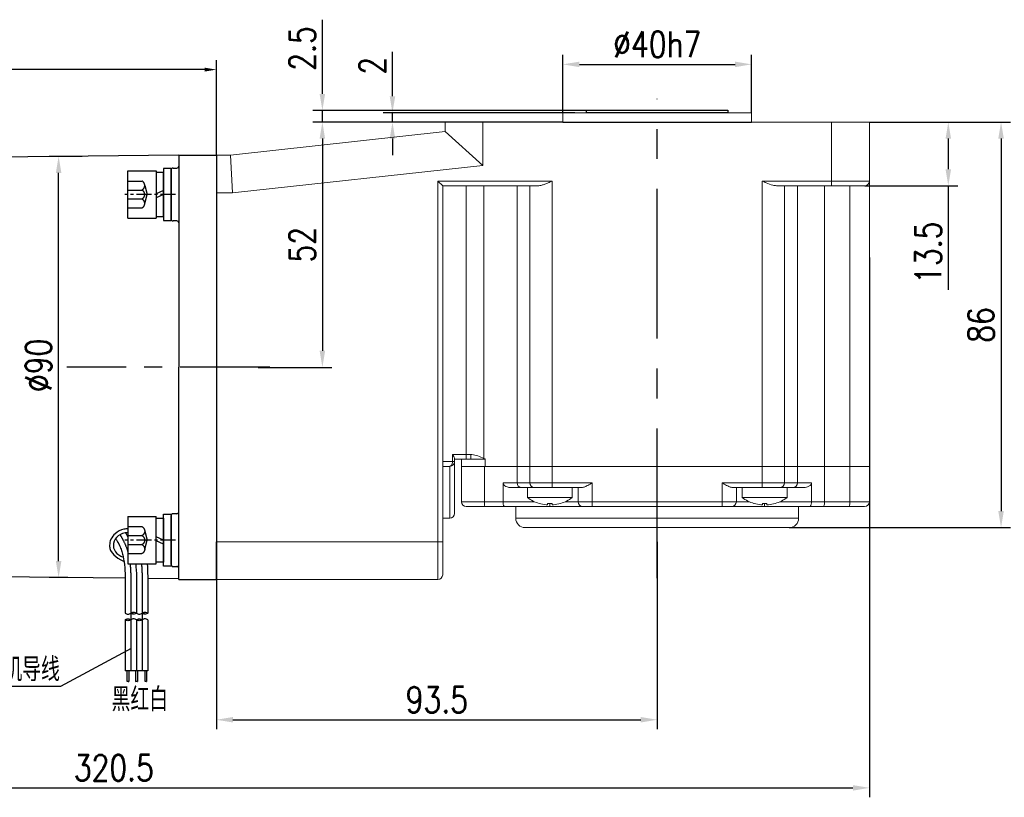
# Model space of a CAD drawing. Header units: inches. Extents: x 837 to 6223, y -2862 to 3098.
# Tile 32 of 139: x 4631 to 4840, y -2478 to -2313. Entities that reach past the tile are written whole.
import ezdxf

# ---------------------------------------------------------------- set-up
doc = ezdxf.new("R2010")
doc.units = ezdxf.units.IN
doc.header["$LTSCALE"] = 10
doc.header["$MEASUREMENT"] = 0
doc.linetypes.add('CENTER', pattern=[10.16, 6.35, -1.27, 1.27, -1.27])
doc.linetypes.add('HIDDEN', pattern=[1.905, 1.27, -0.635])
for name, color, linetype in [('1轮廓实线层', 7, 'Continuous'), ('2细线层', 4, 'Continuous'), ('3中心线层', 1, 'CENTER'), ('4虚线层', 6, 'HIDDEN'), ('5剖面线层', 2, 'Continuous'), ('6文字层', 3, 'Continuous'), ('7标注层', 4, 'Continuous')]:
    doc.layers.add(name, color=color, linetype=linetype)
doc.styles.add('PC_TEXTSTYLE', font='isocp.shx', dxfattribs={"width": 0.8, "bigfont": 'HZFS.SHX'})
doc.styles.add('TH_GBDIM', font='romans.shx', dxfattribs={"width": 0.8, "bigfont": 'gbcbig.shx'})
doc.dimstyles.new('TH_GBDIM', dxfattribs={"dimtxt": 3.5, "dimasz": 2.5, "dimexe": 2, "dimexo": 0, "dimgap": 1, "dimtad": 1, "dimdec": 4, "dimdsep": 46, "dimtxsty": 'TH_GBDIM', "dimcen": 0.09, "dimclrd": 4, "dimclre": 4, "dimclrt": 3, "dimadec": 0, "dimazin": 0, "dimtfac": 1, "dimtdec": 4, "dimtmove": 0, "dimatfit": 3, "dimfxl": 1, "dimtzin": 0, "dimarcsym": 0})
pattern_1 = [(45, (4468.9932, -2638.1123), (1.796051, -1.796051), [])]
pattern_2 = [(45, (4466.5932, -2638.1123), (1.796051, -1.796051), [])]

# ---------------------------------------------------------------- blocks, each defined once
blk = doc.blocks.new('*D115')
at = {"layer": '7标注层', "color": 4, "lineweight": -2, "transparency": 16777216}
for p, q in [((4490.98, -2386.6), (4490.98, -2321.46)), ((4672.98, -2341.6), (4672.98, -2321.46)), ((4670.48, -2323.46), (4493.48, -2323.46))]:
    blk.add_line(p, q, dxfattribs=at)
at = {"layer": '7标注层', "color": 4, "transparency": 16777216}
for points in [[(4493.48, -2323.05), (4493.48, -2323.88), (4490.98, -2323.46)], [(4670.48, -2323.05), (4670.48, -2323.88), (4672.98, -2323.46)]]:
    blk.add_solid(points, dxfattribs=at)
at = {"layer": 'Defpoints', "color": 0, "transparency": 16777216}
for p in [(4490.98, -2323.46), (4672.98, -2341.6), (4490.98, -2386.6)]:
    blk.add_point(p, dxfattribs=at)
at = {"layer": '7标注层', "color": 3, "transparency": 16777216, "insert": (4581.98, -2319.71), "char_height": 5.5, "attachment_point": 5, "style": 'TH_GBDIM'}
blk.add_mtext('182', dxfattribs=at)
blk = doc.blocks.new('*D116')
at = {"layer": '7标注层', "color": 4, "lineweight": -2, "transparency": 16777216}
for p, q in [((4644.48, -2341.88), (4637.51, -2341.88)), ((4639.51, -2427.69), (4639.51, -2345.38)), ((4641.48, -2431.19), (4637.51, -2431.19))]:
    blk.add_line(p, q, dxfattribs=at)
at = {"layer": '7标注层', "color": 4, "transparency": 16777216}
for points in [[(4638.93, -2345.38), (4640.1, -2345.38), (4639.51, -2341.88)], [(4638.93, -2427.69), (4640.1, -2427.69), (4639.51, -2431.19)]]:
    blk.add_solid(points, dxfattribs=at)
at = {"layer": 'Defpoints', "color": 0, "transparency": 16777216}
for p in [(4639.51, -2341.88), (4644.48, -2341.88), (4641.48, -2431.19)]:
    blk.add_point(p, dxfattribs=at)
at = {"layer": '7标注层', "color": 3, "transparency": 16777216, "insert": (4635.26, -2386.19), "char_height": 5.5, "attachment_point": 5, "rotation": 90, "style": 'TH_GBDIM'}
blk.add_mtext('%%C90', dxfattribs=at)
blk = doc.blocks.new('*D114')
at = {"layer": '7标注层', "color": 4, "lineweight": -2, "transparency": 16777216}
for p, q in [((4766.48, -2423.64), (4766.48, -2463.34)), ((4672.98, -2431.6), (4672.98, -2463.34)), ((4676.48, -2461.34), (4762.98, -2461.34))]:
    blk.add_line(p, q, dxfattribs=at)
at = {"layer": '7标注层', "color": 4, "transparency": 16777216}
for points in [[(4676.48, -2460.76), (4676.48, -2461.92), (4672.98, -2461.34)], [(4762.98, -2460.76), (4762.98, -2461.92), (4766.48, -2461.34)]]:
    blk.add_solid(points, dxfattribs=at)
at = {"layer": 'Defpoints', "color": 0, "transparency": 16777216}
for p in [(4766.48, -2423.64), (4672.98, -2431.6), (4766.48, -2461.34)]:
    blk.add_point(p, dxfattribs=at)
at = {"layer": '7标注层', "color": 3, "transparency": 16777216, "insert": (4719.73, -2457.09), "char_height": 5.5, "attachment_point": 5, "style": 'TH_GBDIM'}
blk.add_mtext('93.5', dxfattribs=at)
blk = doc.blocks.new('*D127')
at = {"layer": '7标注层', "color": 4, "lineweight": -2, "transparency": 16777216}
for p, q in [((4811.48, -2334.6), (4841.41, -2334.6)), ((4839.41, -2338.1), (4839.41, -2417.1)), ((4794.48, -2420.6), (4841.41, -2420.6))]:
    blk.add_line(p, q, dxfattribs=at)
at = {"layer": '7标注层', "color": 4, "transparency": 16777216}
for points in [[(4838.82, -2338.1), (4839.99, -2338.1), (4839.41, -2334.6)], [(4838.82, -2417.1), (4839.99, -2417.1), (4839.41, -2420.6)]]:
    blk.add_solid(points, dxfattribs=at)
at = {"layer": 'Defpoints', "color": 0, "transparency": 16777216}
for p in [(4811.48, -2334.6), (4794.48, -2420.6), (4839.41, -2420.6)]:
    blk.add_point(p, dxfattribs=at)
at = {"layer": '7标注层', "color": 3, "transparency": 16777216, "insert": (4835.16, -2377.6), "char_height": 5.5, "attachment_point": 5, "rotation": 90, "style": 'TH_GBDIM'}
blk.add_mtext('86', dxfattribs=at)
blk = doc.blocks.new('*D128')
at = {"layer": '7标注层', "color": 4, "lineweight": -2, "transparency": 16777216}
for p, q in [((4812.62, -2334.6), (4830.22, -2334.6)), ((4828.22, -2338.1), (4828.22, -2344.6)), ((4810.48, -2348.1), (4830.22, -2348.1)), ((4828.22, -2348.1), (4828.22, -2370.18))]:
    blk.add_line(p, q, dxfattribs=at)
at = {"layer": '7标注层', "color": 4, "transparency": 16777216}
for points in [[(4827.64, -2338.1), (4828.8, -2338.1), (4828.22, -2334.6)], [(4827.64, -2344.6), (4828.8, -2344.6), (4828.22, -2348.1)]]:
    blk.add_solid(points, dxfattribs=at)
at = {"layer": 'Defpoints', "color": 0, "transparency": 16777216}
for p in [(4812.62, -2334.6), (4828.22, -2334.6), (4810.48, -2348.1)]:
    blk.add_point(p, dxfattribs=at)
at = {"layer": '7标注层', "color": 3, "transparency": 16777216, "insert": (4823.97, -2362.29), "char_height": 5.5, "attachment_point": 5, "rotation": 90, "style": 'TH_GBDIM'}
blk.add_mtext('13.5', dxfattribs=at)
blk = doc.blocks.new('*D117')
at = {"layer": '7标注层', "color": 4, "lineweight": -2, "transparency": 16777216}
for p, q in [((4721.48, -2334.6), (4693.46, -2334.6)), ((4695.46, -2338.1), (4695.46, -2383.1)), ((4681.81, -2386.6), (4697.46, -2386.6))]:
    blk.add_line(p, q, dxfattribs=at)
at = {"layer": '7标注层', "color": 4, "transparency": 16777216}
for points in [[(4694.87, -2338.1), (4696.04, -2338.1), (4695.46, -2334.6)], [(4694.87, -2383.1), (4696.04, -2383.1), (4695.46, -2386.6)]]:
    blk.add_solid(points, dxfattribs=at)
at = {"layer": 'Defpoints', "color": 0, "transparency": 16777216}
for p in [(4721.48, -2334.6), (4681.81, -2386.6), (4695.46, -2386.6)]:
    blk.add_point(p, dxfattribs=at)
at = {"layer": '7标注层', "color": 3, "transparency": 16777216, "insert": (4691.21, -2360.6), "char_height": 5.5, "attachment_point": 5, "rotation": 90, "style": 'TH_GBDIM'}
blk.add_mtext('52', dxfattribs=at)
blk = doc.blocks.new('*D124')
at = {"layer": '7标注层', "color": 4, "lineweight": -2, "transparency": 16777216}
for p, q in [((4710.32, -2329.1), (4710.32, -2319.66)), ((4748.99, -2332.6), (4708.32, -2332.6)), ((4710.32, -2334.6), (4710.32, -2332.6)), ((4736.29, -2334.6), (4708.32, -2334.6)), ((4710.32, -2338.1), (4710.32, -2341.6))]:
    blk.add_line(p, q, dxfattribs=at)
at = {"layer": '7标注层', "color": 4, "transparency": 16777216}
for points in [[(4709.74, -2329.1), (4710.91, -2329.1), (4710.32, -2332.6)], [(4709.74, -2338.1), (4710.91, -2338.1), (4710.32, -2334.6)]]:
    blk.add_solid(points, dxfattribs=at)
at = {"layer": 'Defpoints', "color": 0, "transparency": 16777216}
for p in [(4748.99, -2332.6), (4710.32, -2334.6), (4736.29, -2334.6)]:
    blk.add_point(p, dxfattribs=at)
at = {"layer": '7标注层', "color": 3, "transparency": 16777216, "insert": (4706.07, -2322.63), "char_height": 5.5, "attachment_point": 5, "rotation": 90, "style": 'TH_GBDIM'}
blk.add_mtext('2', dxfattribs=at)
blk = doc.blocks.new('*D125')
at = {"layer": '7标注层', "color": 4, "lineweight": -2, "transparency": 16777216}
for p, q in [((4746.48, -2332.6), (4746.48, -2320.35)), ((4786.48, -2332.6), (4786.48, -2320.35)), ((4749.98, -2322.35), (4782.98, -2322.35))]:
    blk.add_line(p, q, dxfattribs=at)
at = {"layer": '7标注层', "color": 4, "transparency": 16777216}
for points in [[(4749.98, -2321.77), (4749.98, -2322.94), (4746.48, -2322.35)], [(4782.98, -2321.77), (4782.98, -2322.94), (4786.48, -2322.35)]]:
    blk.add_solid(points, dxfattribs=at)
at = {"layer": 'Defpoints', "color": 0, "transparency": 16777216}
for p in [(4786.48, -2322.35), (4746.48, -2332.6), (4786.48, -2332.6)]:
    blk.add_point(p, dxfattribs=at)
at = {"layer": '7标注层', "color": 3, "transparency": 16777216, "insert": (4766.48, -2318.1), "char_height": 5.5, "attachment_point": 5, "style": 'TH_GBDIM'}
blk.add_mtext('%%C40h7', dxfattribs=at)
blk = doc.blocks.new('*D126')
at = {"layer": '7标注层', "color": 4, "lineweight": -2, "transparency": 16777216}
for p, q in [((4490.98, -2363.31), (4490.98, -2477.78)), ((4811.48, -2363.31), (4811.48, -2477.78)), ((4494.48, -2475.78), (4807.98, -2475.78))]:
    blk.add_line(p, q, dxfattribs=at)
at = {"layer": '7标注层', "color": 4, "transparency": 16777216}
for points in [[(4494.48, -2475.2), (4494.48, -2476.37), (4490.98, -2475.78)], [(4807.98, -2475.2), (4807.98, -2476.37), (4811.48, -2475.78)]]:
    blk.add_solid(points, dxfattribs=at)
at = {"layer": 'Defpoints', "color": 0, "transparency": 16777216}
for p in [(4490.98, -2363.31), (4811.48, -2363.31), (4811.48, -2475.78)]:
    blk.add_point(p, dxfattribs=at)
at = {"layer": '7标注层', "color": 3, "transparency": 16777216, "insert": (4651.23, -2471.53), "char_height": 5.5, "attachment_point": 5, "style": 'TH_GBDIM'}
blk.add_mtext('320.5', dxfattribs=at)
blk = doc.blocks.new('GB／T70.1M6M10')
at = {"layer": '1轮廓实线层'}
for p, q in [((0, -5), (0, 5)), ((0, 5), (6, 5)), ((6, 5), (6, -5)), ((0, -5), (6, -5))]:
    blk.add_line(p, q, dxfattribs=at)
at = {"layer": '3中心线层', "ltscale": 0.05}
blk.add_line((10.11, 0), (-0.6, 0), dxfattribs=at)
at = {"layer": '4虚线层'}
for p, q in [((0, 2.86), (3, 2.86)), ((0, 0.95), (3, 0.95)), ((3.6, 1.91), (4.15, 0)), ((3.6, -1.91), (4.15, 0)), ((0, -0.95), (3, -0.95)), ((0, -2.86), (3, -2.86))]:
    blk.add_line(p, q, dxfattribs=at)
for centre in [(2.54, 1.91), (2.54, 0), (2.54, -1.91)]:
    blk.add_arc(centre, 1.06, 295.6298, 64.3702, dxfattribs=at)
blk = doc.blocks.new('GB848_6_1.6_R')
at = {"layer": '1轮廓实线层'}
for p, q in [((-3.2, 1.6), (-5.5, 1.6)), ((-5.5, 1.6), (-5.5, 0)), ((-5.5, 0), (-3.2, 0)), ((3.2, 1.6), (-3.2, 1.6)), ((-3.2, 0), (3.2, 0)), ((5.5, 1.6), (3.2, 1.6)), ((3.2, 0), (5.5, 0)), ((5.5, 0), (5.5, 1.6))]:
    blk.add_line(p, q, dxfattribs=at)
blk = doc.blocks.new('GB93_6_0.8_R')
at = {"layer": '1轮廓实线层'}
for p, q in [((4.65, 1.6), (-4.65, 1.6)), ((-4.65, 1.6), (-4.65, 0)), ((-4.65, 0), (4.65, 0)), ((0, 0), (-0.69, 1.6)), ((0.86, 0), (0.17, 1.6)), ((4.65, 0), (4.65, 1.6))]:
    blk.add_line(p, q, dxfattribs=at)
blk = doc.blocks.new('*D466')
at = {"layer": '7标注层', "color": 4, "lineweight": -2, "transparency": 16777216}
for p, q in [((4695.46, -2328.6), (4695.46, -2312.88)), ((4751.48, -2332.1), (4693.46, -2332.1)), ((4695.46, -2334.6), (4695.46, -2332.1)), ((4746.48, -2334.6), (4693.46, -2334.6)), ((4695.46, -2338.1), (4695.46, -2341.6))]:
    blk.add_line(p, q, dxfattribs=at)
at = {"layer": '7标注层', "color": 4, "transparency": 16777216}
for points in [[(4694.87, -2328.6), (4696.04, -2328.6), (4695.46, -2332.1)], [(4694.87, -2338.1), (4696.04, -2338.1), (4695.46, -2334.6)]]:
    blk.add_solid(points, dxfattribs=at)
at = {"layer": 'Defpoints', "color": 0, "transparency": 16777216}
for p in [(4751.48, -2332.1), (4695.46, -2334.6), (4746.48, -2334.6)]:
    blk.add_point(p, dxfattribs=at)
at = {"layer": '7标注层', "color": 3, "transparency": 16777216, "insert": (4691.21, -2318.99), "char_height": 5.5, "attachment_point": 5, "rotation": 90, "style": 'TH_GBDIM'}
blk.add_mtext('2.5', dxfattribs=at)

msp = doc.modelspace()

# ---------------------------------------------------------------- hatches: boundary and pattern name
at = {"layer": '5剖面线层'}
h = msp.add_hatch(dxfattribs=at)
h.set_pattern_fill('ANSI31', color=256, scale=0.8, angle=90, style=0)
h.set_pattern_definition(pattern_2)
edge = h.paths.add_edge_path()
edge.add_spline(control_points=[(4654.82046, -2438.73481), (4655.02046, -2438.63481), (4655.42046, -2438.43481), (4655.82046, -2438.63481), (4656.02046, -2438.73481)], knot_values=[0, 0, 0, 0, 0.632455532, 1.264911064, 1.264911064, 1.264911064, 1.264911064], degree=3, periodic=0)
edge.add_spline(control_points=[(4656.02046, -2438.73481), (4655.82046, -2438.83481), (4655.42046, -2439.03481), (4655.02046, -2438.83481), (4654.82046, -2438.73481)], knot_values=[0, 0, 0, 0, 0.632455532, 1.264911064, 1.264911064, 1.264911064, 1.264911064], degree=3, periodic=0)
h = msp.add_hatch(dxfattribs=at)
h.set_pattern_fill('ANSI31', color=256, scale=0.8, angle=90, style=0)
h.set_pattern_definition(pattern_2)
edge = h.paths.add_edge_path()
edge.add_spline(control_points=[(4654.82046, -2438.73481), (4655.02046, -2438.63481), (4655.42046, -2438.43481), (4655.82046, -2438.63481), (4656.02046, -2438.73481)], knot_values=[0, 0, 0, 0, 0.632455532, 1.264911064, 1.264911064, 1.264911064, 1.264911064], degree=3, periodic=0)
edge.add_spline(control_points=[(4656.02046, -2438.73481), (4655.82046, -2438.83481), (4655.42046, -2439.03481), (4655.02046, -2438.83481), (4654.82046, -2438.73481)], knot_values=[0, 0, 0, 0, 0.632455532, 1.264911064, 1.264911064, 1.264911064, 1.264911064], degree=3, periodic=0)
h = msp.add_hatch(dxfattribs=at)
h.set_pattern_fill('ANSI31', color=256, scale=0.8, angle=90, style=0)
h.set_pattern_definition(pattern_1)
edge = h.paths.add_edge_path()
edge.add_spline(control_points=[(4657.22046, -2438.73481), (4657.42046, -2438.63481), (4657.82046, -2438.43481), (4658.22046, -2438.63481), (4658.42046, -2438.73481)], knot_values=[0, 0, 0, 0, 0.632455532, 1.264911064, 1.264911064, 1.264911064, 1.264911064], degree=3, periodic=0)
edge.add_spline(control_points=[(4658.42046, -2438.73481), (4658.22046, -2438.83481), (4657.82046, -2439.03481), (4657.42046, -2438.83481), (4657.22046, -2438.73481)], knot_values=[0, 0, 0, 0, 0.632455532, 1.264911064, 1.264911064, 1.264911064, 1.264911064], degree=3, periodic=0)
h = msp.add_hatch(dxfattribs=at)
h.set_pattern_fill('ANSI31', color=256, scale=0.8, angle=90, style=0)
h.set_pattern_definition(pattern_1)
edge = h.paths.add_edge_path()
edge.add_spline(control_points=[(4657.22046, -2438.73481), (4657.42046, -2438.63481), (4657.82046, -2438.43481), (4658.22046, -2438.63481), (4658.42046, -2438.73481)], knot_values=[0, 0, 0, 0, 0.632455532, 1.264911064, 1.264911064, 1.264911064, 1.264911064], degree=3, periodic=0)
edge.add_spline(control_points=[(4658.42046, -2438.73481), (4658.22046, -2438.83481), (4657.82046, -2439.03481), (4657.42046, -2438.83481), (4657.22046, -2438.73481)], knot_values=[0, 0, 0, 0, 0.632455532, 1.264911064, 1.264911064, 1.264911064, 1.264911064], degree=3, periodic=0)
h = msp.add_hatch(dxfattribs=at)
h.set_pattern_fill('ANSI31', color=256, scale=0.8, angle=90, style=0)
h.set_pattern_definition(pattern_2)
edge = h.paths.add_edge_path()
edge.add_spline(control_points=[(4654.82046, -2440.13481), (4654.62046, -2440.23481), (4654.22046, -2440.43481), (4653.82046, -2440.23481), (4653.62046, -2440.13481)], knot_values=[0, 0, 0, 0, 0.632455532, 1.264911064, 1.264911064, 1.264911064, 1.264911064], degree=3, periodic=0)
edge.add_spline(control_points=[(4653.62046, -2440.13481), (4653.82046, -2440.03481), (4654.22046, -2439.83481), (4654.62046, -2440.03481), (4654.82046, -2440.13481)], knot_values=[0, 0, 0, 0, 0.632455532, 1.264911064, 1.264911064, 1.264911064, 1.264911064], degree=3, periodic=0)
h = msp.add_hatch(dxfattribs=at)
h.set_pattern_fill('ANSI31', color=256, scale=0.8, angle=90, style=0)
h.set_pattern_definition(pattern_2)
edge = h.paths.add_edge_path()
edge.add_spline(control_points=[(4654.82046, -2440.13481), (4654.62046, -2440.23481), (4654.22046, -2440.43481), (4653.82046, -2440.23481), (4653.62046, -2440.13481)], knot_values=[0, 0, 0, 0, 0.632455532, 1.264911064, 1.264911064, 1.264911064, 1.264911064], degree=3, periodic=0)
edge.add_spline(control_points=[(4653.62046, -2440.13481), (4653.82046, -2440.03481), (4654.22046, -2439.83481), (4654.62046, -2440.03481), (4654.82046, -2440.13481)], knot_values=[0, 0, 0, 0, 0.632455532, 1.264911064, 1.264911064, 1.264911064, 1.264911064], degree=3, periodic=0)
h = msp.add_hatch(dxfattribs=at)
h.set_pattern_fill('ANSI31', color=256, scale=0.8, angle=90, style=0)
h.set_pattern_definition(pattern_1)
edge = h.paths.add_edge_path()
edge.add_spline(control_points=[(4657.22046, -2440.13481), (4657.02046, -2440.23481), (4656.62046, -2440.43481), (4656.22046, -2440.23481), (4656.02046, -2440.13481)], knot_values=[0, 0, 0, 0, 0.632455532, 1.264911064, 1.264911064, 1.264911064, 1.264911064], degree=3, periodic=0)
edge.add_spline(control_points=[(4656.02046, -2440.13481), (4656.22046, -2440.03481), (4656.62046, -2439.83481), (4657.02046, -2440.03481), (4657.22046, -2440.13481)], knot_values=[0, 0, 0, 0, 0.632455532, 1.264911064, 1.264911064, 1.264911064, 1.264911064], degree=3, periodic=0)
h = msp.add_hatch(dxfattribs=at)
h.set_pattern_fill('ANSI31', color=256, scale=0.8, angle=90, style=0)
h.set_pattern_definition(pattern_1)
edge = h.paths.add_edge_path()
edge.add_spline(control_points=[(4657.22046, -2440.13481), (4657.02046, -2440.23481), (4656.62046, -2440.43481), (4656.22046, -2440.23481), (4656.02046, -2440.13481)], knot_values=[0, 0, 0, 0, 0.632455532, 1.264911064, 1.264911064, 1.264911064, 1.264911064], degree=3, periodic=0)
edge.add_spline(control_points=[(4656.02046, -2440.13481), (4656.22046, -2440.03481), (4656.62046, -2439.83481), (4657.02046, -2440.03481), (4657.22046, -2440.13481)], knot_values=[0, 0, 0, 0, 0.632455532, 1.264911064, 1.264911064, 1.264911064, 1.264911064], degree=3, periodic=0)

# ---------------------------------------------------------------- linework, layer by layer
at = {"color": 7, "linetype": 'Continuous', "lineweight": 15}
for p, q in [((4746.47871, -2332.59595), (4786.47871, -2332.59595)), ((4721.47871, -2336.59595), (4721.47871, -2334.59595)), ((4721.47871, -2334.59595), (4729.47871, -2334.59595)), ((4729.47871, -2334.59595), (4729.47871, -2343.76499)), ((4729.47871, -2334.59595), (4803.47871, -2334.59595)), ((4803.47871, -2347.09595), (4803.47871, -2334.59595)), ((4803.47871, -2334.59595), (4811.47871, -2334.59595)), ((4811.47871, -2334.59595), (4811.47871, -2347.09595)), ((4675.97871, -2341.59595), (4721.47871, -2336.59595)), ((4721.47871, -2336.59595), (4729.47871, -2343.76499)), ((4672.97871, -2341.59595), (4675.97871, -2341.59595)), ((4675.97871, -2341.59595), (4676.41695, -2349.59595)), ((4729.47871, -2343.76499), (4676.41695, -2349.59595)), ((4719.97871, -2347.09595), (4744.18716, -2347.09595)), ((4719.97871, -2423.59595), (4719.97871, -2347.09595)), ((4720.97871, -2348.09595), (4719.97871, -2347.09595)), ((4744.18716, -2347.09595), (4744.18716, -2407.59595)), ((4788.77025, -2347.09595), (4803.47871, -2347.09595)), ((4788.77025, -2407.59595), (4788.77025, -2347.09595)), ((4803.47871, -2347.09595), (4803.47871, -2348.09595)), ((4803.47871, -2347.09595), (4811.47871, -2347.09595)), ((4811.47871, -2347.09595), (4811.47871, -2407.59595)), ((4741.18716, -2348.09595), (4720.97871, -2348.09595)), ((4720.97871, -2348.09595), (4720.97871, -2423.59595)), ((4725.97871, -2348.09595), (4725.97871, -2405.09595)), ((4729.70916, -2348.09595), (4729.70916, -2405.96156)), ((4736.75685, -2348.09595), (4736.75685, -2407.59595)), ((4739.4887, -2407.59595), (4739.4887, -2348.09595)), ((4803.47871, -2348.09595), (4791.77025, -2348.09595)), ((4793.46872, -2348.09595), (4793.46872, -2407.59595)), ((4796.20057, -2348.09595), (4796.20057, -2407.59595)), ((4801.9459, -2348.09595), (4801.9459, -2407.59595)), ((4810.47871, -2348.09595), (4803.47871, -2348.09595)), ((4807.34695, -2407.59595), (4807.34695, -2348.09595)), ((4676.41695, -2349.59595), (4672.97871, -2349.59595)), ((4723.06204, -2405.09595), (4725.97871, -2405.09595)), ((4723.06204, -2406.59595), (4723.06204, -2405.09595)), ((4725.97871, -2405.09595), (4725.97871, -2406.09595)), ((4725.97871, -2405.09595), (4726.97871, -2405.09595)), ((4726.97871, -2405.09595), (4726.97871, -2406.09595)), ((4720.97871, -2406.59595), (4723.06204, -2406.59595)), ((4722.47871, -2407.59595), (4720.97871, -2407.59595)), ((4722.47871, -2418.59595), (4722.47871, -2407.59595)), ((4723.06204, -2406.59595), (4723.47871, -2406.59595)), ((4723.47871, -2405.94843), (4723.47871, -2406.59595)), ((4725.97871, -2406.09595), (4723.47871, -2406.09595)), ((4723.47871, -2406.59595), (4723.47871, -2417.59595)), ((4724.97871, -2406.09595), (4724.97871, -2407.59595)), ((4724.97871, -2415.09595), (4724.97871, -2407.59595)), ((4724.97871, -2407.59595), (4729.87089, -2407.59595)), ((4726.97871, -2406.09595), (4725.97871, -2406.09595)), ((4726.97871, -2406.09595), (4729.64253, -2406.09595)), ((4729.70916, -2405.96156), (4729.64253, -2406.09595)), ((4729.64253, -2406.09595), (4729.97871, -2406.09595)), ((4729.87089, -2407.59595), (4729.87089, -2415.09595)), ((4729.87089, -2407.59595), (4736.75685, -2407.59595)), ((4729.97871, -2405.98978), (4729.97871, -2407.59595)), ((4736.75685, -2407.59595), (4729.97871, -2407.59595)), ((4736.75685, -2407.59595), (4736.75685, -2411.09595)), ((4739.4887, -2407.59595), (4736.75685, -2407.59595)), ((4739.4887, -2407.59595), (4736.75685, -2407.59595)), ((4739.4887, -2411.09595), (4739.4887, -2407.59595)), ((4739.4887, -2407.59595), (4744.18716, -2407.59595)), ((4739.4887, -2407.59595), (4744.18716, -2407.59595)), ((4744.18716, -2407.59595), (4744.18716, -2411.09595)), ((4788.77025, -2407.59595), (4744.18716, -2407.59595)), ((4744.18716, -2407.59595), (4788.77025, -2407.59595)), ((4788.77025, -2411.09595), (4788.77025, -2407.59595)), ((4788.77025, -2407.59595), (4793.46872, -2407.59595)), ((4788.77025, -2407.59595), (4793.46872, -2407.59595)), ((4793.46872, -2407.59595), (4793.46872, -2411.09595)), ((4796.20057, -2407.59595), (4793.46872, -2407.59595)), ((4796.20057, -2407.59595), (4793.46872, -2407.59595)), ((4796.20057, -2407.59595), (4796.20057, -2411.09595)), ((4796.20057, -2407.59595), (4801.9459, -2407.59595)), ((4801.9459, -2407.59595), (4796.20057, -2407.59595)), ((4801.9459, -2407.59595), (4801.9459, -2415.09595)), ((4807.34695, -2407.59595), (4801.9459, -2407.59595)), ((4807.34695, -2407.59595), (4801.9459, -2407.59595)), ((4807.34695, -2415.09595), (4807.34695, -2407.59595)), ((4807.34695, -2407.59595), (4811.47871, -2407.59595)), ((4807.34695, -2407.59595), (4811.47871, -2407.59595)), ((4811.47871, -2407.59595), (4811.47871, -2415.09595)), ((4733.77315, -2411.09595), (4736.75685, -2411.09595)), ((4733.77315, -2415.09595), (4733.77315, -2411.09595)), ((4737.69654, -2412.09595), (4735.41144, -2412.09595)), ((4736.75685, -2411.09595), (4739.4887, -2411.09595)), ((4739.15003, -2412.09595), (4737.69654, -2412.09595)), ((4739.15003, -2412.09595), (4739.31939, -2412.09595)), ((4740.42839, -2412.09595), (4739.31939, -2412.09595)), ((4739.4887, -2411.09595), (4744.18716, -2411.09595)), ((4744.18716, -2412.09595), (4740.42839, -2412.09595)), ((4744.18716, -2412.09595), (4744.18716, -2411.09595)), ((4744.18716, -2411.09595), (4752.69218, -2411.09595)), ((4750.45611, -2412.09595), (4744.18716, -2412.09595)), ((4749.69218, -2415.09595), (4749.69218, -2412.09595)), ((4752.69218, -2411.09595), (4752.69218, -2415.09595)), ((4780.26524, -2415.09595), (4780.26524, -2411.09595)), ((4780.26524, -2411.09595), (4788.77025, -2411.09595)), ((4788.77025, -2412.09595), (4782.50131, -2412.09595)), ((4783.26524, -2412.09595), (4783.26524, -2415.09595)), ((4788.77025, -2412.09595), (4788.77025, -2411.09595)), ((4788.77025, -2411.09595), (4793.46872, -2411.09595)), ((4792.52902, -2412.09595), (4788.77025, -2412.09595)), ((4793.63803, -2412.09595), (4792.52902, -2412.09595)), ((4793.46872, -2411.09595), (4796.20057, -2411.09595)), ((4793.63803, -2412.09595), (4793.80739, -2412.09595)), ((4795.26087, -2412.09595), (4793.80739, -2412.09595)), ((4797.54597, -2412.09595), (4795.26087, -2412.09595)), ((4796.20057, -2411.09595), (4799.18426, -2411.09595)), ((4799.18426, -2411.09595), (4799.18426, -2415.09595)), ((4724.97871, -2415.09595), (4729.87089, -2415.09595)), ((4729.89245, -2416.09595), (4725.97871, -2416.09595)), ((4729.87089, -2415.09595), (4733.77315, -2415.09595)), ((4734.05762, -2416.09595), (4729.89245, -2416.09595)), ((4733.77315, -2415.09595), (4740.41957, -2415.09595)), ((4743.69218, -2416.09595), (4734.05762, -2416.09595)), ((4738.94218, -2414.23315), (4748.44218, -2414.23315)), ((4741.43059, -2415.46962), (4741.43831, -2415.45624)), ((4743.20218, -2415.74176), (4743.20218, -2415.45624)), ((4743.69218, -2415.46962), (4743.69218, -2416.09595)), ((4750.69218, -2416.09595), (4743.69218, -2416.09595)), ((4744.18218, -2415.45624), (4744.18218, -2415.74176)), ((4745.94605, -2415.45624), (4745.95377, -2415.46962)), ((4746.96479, -2415.09595), (4749.69218, -2415.09595)), ((4749.69218, -2415.09595), (4752.69218, -2415.09595)), ((4752.69218, -2416.09595), (4750.69218, -2416.09595)), ((4752.69218, -2415.09595), (4752.69218, -2416.09595)), ((4752.69218, -2415.09595), (4780.26524, -2415.09595)), ((4780.26524, -2416.09595), (4752.69218, -2416.09595)), ((4780.26524, -2415.09595), (4783.26524, -2415.09595)), ((4780.26524, -2415.09595), (4780.26524, -2416.09595)), ((4782.26524, -2416.09595), (4780.26524, -2416.09595)), ((4789.26524, -2416.09595), (4782.26524, -2416.09595)), ((4783.26524, -2415.09595), (4785.99262, -2415.09595)), ((4784.51524, -2414.23315), (4794.01524, -2414.23315)), ((4787.00364, -2415.46962), (4787.01137, -2415.45624)), ((4788.77524, -2415.74176), (4788.77524, -2415.45624)), ((4789.26524, -2415.46962), (4789.26524, -2416.09595)), ((4798.8998, -2416.09595), (4789.26524, -2416.09595)), ((4789.75524, -2415.45624), (4789.75524, -2415.74176)), ((4791.5191, -2415.45624), (4791.52683, -2415.46962)), ((4792.53785, -2415.09595), (4799.18426, -2415.09595)), ((4801.77225, -2416.09595), (4798.8998, -2416.09595)), ((4799.18426, -2415.09595), (4801.9459, -2415.09595)), ((4807.1733, -2416.09595), (4801.77225, -2416.09595)), ((4801.9459, -2415.09595), (4807.34695, -2415.09595)), ((4810.47871, -2416.09595), (4807.1733, -2416.09595)), ((4807.34695, -2415.09595), (4811.47871, -2415.09595)), ((4720.97871, -2418.59595), (4722.47871, -2418.59595)), ((4736.47871, -2418.59595), (4796.47871, -2418.59595)), ((4794.47871, -2420.59595), (4738.47871, -2420.59595)), ((4672.97871, -2423.59595), (4719.97871, -2423.59595)), ((4719.97871, -2431.59595), (4719.97871, -2423.59595)), ((4720.97871, -2423.59595), (4719.97871, -2423.59595)), ((4720.97871, -2423.59595), (4720.97871, -2430.59595)), ((4719.97871, -2431.59595), (4672.97871, -2431.59595))]:
    msp.add_line(p, q, dxfattribs=at)
for p, q in [((4664.97871, -2341.59895), (4564.97871, -2342.79595)), ((4664.97871, -2341.59595), (4672.97871, -2341.59595)), ((4664.97871, -2341.59595), (4664.97871, -2341.59895)), ((4664.97871, -2341.59595), (4664.97871, -2386.59595)), ((4664.97871, -2341.59595), (4664.97871, -2386.59595)), ((4664.97871, -2341.59595), (4664.97871, -2386.59595)), ((4663.37871, -2344.74579), (4663.37871, -2355.14579)), ((4664.97871, -2431.59595), (4664.97871, -2386.59595)), ((4664.97871, -2431.59595), (4664.97871, -2386.59595)), ((4664.97871, -2431.59595), (4664.97871, -2386.59595)), ((4663.37871, -2428.44013), (4663.37871, -2418.04013)), ((4672.97871, -2431.59595), (4672.97871, -2423.59595)), ((4672.97871, -2431.59595), (4672.97871, -2423.59595)), ((4653.62391, -2431.31761), (4564.97871, -2430.39595)), ((4664.97871, -2431.43567), (4658.40127, -2431.36749)), ((4664.97871, -2431.43567), (4658.42562, -2431.36754)), ((4664.97871, -2431.59595), (4664.97871, -2431.59296)), ((4664.97871, -2431.59595), (4672.97871, -2431.59595)), ((4664.97871, -2431.59596), (4672.97871, -2431.59596))]:
    msp.add_line(p, q)
at = {"color": 4}
msp.add_line((4639.94104, -2454.26185), (4618.65652, -2454.26185), dxfattribs=at)
at = {"color": 7, "linetype": 'Continuous', "lineweight": 15, "flags": 128}
msp.add_lwpolyline([(4723.06204, -2406.59595), (4723.05083, -2406.79105), (4723.01764, -2406.97864), (4722.96373, -2407.15153), (4722.89119, -2407.30306), (4722.80279, -2407.42742), (4722.70194, -2407.51983), (4722.59251, -2407.57674), (4722.47871, -2407.59595)], dxfattribs=at)
for centre, start, end in [((4663.77871, -2344.74579), 90, 180), ((4664.57871, -2343.94579), 270, 0), ((4663.77871, -2355.14579), 180, 270), ((4664.57871, -2355.94579), 0, 90), ((4663.77871, -2418.04013), 90, 180), ((4664.57871, -2417.24013), 270, 0), ((4663.77871, -2428.44013), 180, 270), ((4664.57871, -2429.24013), 0, 90)]:
    msp.add_arc(centre, 0.4, start, end)
at = {"color": 7, "linetype": 'Continuous', "lineweight": 15}
for centre, radius, start, end in [((4810.47871, -2347.09595), 1, 270, 0), ((4722.47871, -2406.59595), 1, 270, 0), ((4737.72766, -2411.1252), 0.97125, 178.2745646, 268.1637932), ((4740.45952, -2411.1252), 0.97125, 178.2745646, 268.1637932), ((4792.4979, -2411.1252), 0.97125, 271.8362068, 1.7254354), ((4795.22975, -2411.1252), 0.97125, 271.8362068, 1.7254354), ((4725.97871, -2415.09595), 1, 180, 270), ((4741.48034, -2415.34584), 11.61215, 178.7669472, 183.7037463), ((4743.69218, -2407.79595), 8, 233.5764264, 253.5786384), ((4743.69218, -2407.79595), 7.98498, 253.6046715, 264.3221101), ((4743.69218, -2406.49283), 8.9768, 266.8709455, 273.1290545), ((4743.69218, -2407.79595), 7.98498, 275.6778899, 286.3953285), ((4743.69218, -2407.79595), 8, 286.4213616, 306.4235736), ((4750.69218, -2415.09595), 1, 180, 270), ((4782.26524, -2415.09595), 1, 270, 0), ((4789.26524, -2407.79595), 8, 233.5764264, 253.5786384), ((4789.26524, -2407.79595), 7.98498, 253.6046715, 264.3221101), ((4789.26524, -2406.49283), 8.9768, 266.8709455, 273.1290545), ((4789.26524, -2407.79595), 7.98498, 275.6778899, 286.3953285), ((4789.26524, -2407.79595), 8, 286.4213616, 306.4235736), ((4800.37597, -2415.33842), 1.58854, 331.5183868, 8.7794609), ((4805.77702, -2415.33842), 1.58854, 331.5183868, 8.7794609), ((4810.47871, -2415.09595), 1, 270, 0), ((4722.47871, -2417.59595), 1, 270, 0), ((4738.47871, -2418.59595), 2, 180, 270), ((4794.47871, -2418.59595), 2, 270, 0), ((4719.97871, -2430.59595), 1, 270, 0)]:
    msp.add_arc(centre, radius, start, end, dxfattribs=at)
msp.add_ellipse((4654.43075, -2424.34067), major_axis=(3.30632, 0), ratio=0.821066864, start_param=1.64710212, end_param=4.339955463)
for points in [[(4746.47871, -2332.59595), (4746.47871, -2334.59595)], [(4786.47871, -2334.59595), (4786.47871, -2332.59595)], [(4738.94218, -2412.09595), (4738.94218, -2414.23315)], [(4748.44218, -2414.23315), (4748.44218, -2412.09595)], [(4784.51524, -2412.09595), (4784.51524, -2414.23315)], [(4794.01524, -2414.23315), (4794.01524, -2412.09595)], [(4736.47871, -2416.09595), (4736.47871, -2418.59595)], [(4796.47871, -2418.59595), (4796.47871, -2416.09595)]]:
    msp.add_open_spline(points, degree=1, dxfattribs=at)
for points in [[(4663.77871, -2344.34579), (4664.57871, -2344.34579)], [(4664.57871, -2355.54579), (4663.77871, -2355.54579)], [(4664.57871, -2417.64013), (4663.77871, -2417.64013)], [(4663.77871, -2428.84013), (4664.57871, -2428.84013)]]:
    msp.add_open_spline(points, degree=1)
for points, knots in [([(4744.18716, -2347.09595), (4744.18286, -2347.09788), (4744.0421, -2347.16083), (4743.76401, -2347.28516), (4743.37584, -2347.45505), (4743.00989, -2347.60865), (4742.66535, -2347.74462), (4742.3205, -2347.86866), (4741.95604, -2347.98027), (4741.57257, -2348.07293), (4741.31653, -2348.08822), (4741.18716, -2348.09595)], [0, 0, 0, 0, 0.0041700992, 0.1364004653, 0.2693949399, 0.3811264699, 0.4934125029, 0.6076881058, 0.7228179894, 0.8599489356, 1, 1, 1, 1]), ([(4791.77025, -2348.09595), (4791.5096, -2348.06545), (4790.82303, -2347.9851), (4789.79483, -2347.54936), (4789.05236, -2347.22213), (4788.77456, -2347.09788), (4788.77025, -2347.09595)], [0, 0, 0, 0, 0.277157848, 0.730058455, 0.995818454, 1, 1, 1, 1]), ([(4723.06204, -2405.09595), (4723.0632, -2405.09751), (4723.11212, -2405.16356), (4723.25597, -2405.37236), (4723.43305, -2405.68528), (4723.4652, -2405.87059), (4723.47871, -2405.94843)], [0, 0, 0, 0, 0.004957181, 0.210261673, 0.668255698, 1, 1, 1, 1]), ([(4726.97871, -2405.09595), (4727.04032, -2405.0973), (4727.54387, -2405.10825), (4728.48867, -2405.37064), (4729.2975, -2405.76225), (4729.70916, -2405.96156)], [0, 0, 0, 0, 0.064072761, 0.523657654, 1, 1, 1, 1]), ([(4729.70916, -2405.96156), (4729.72793, -2405.9718), (4729.77059, -2405.99508), (4729.82512, -2406.01645), (4729.88966, -2406.02234), (4729.93398, -2406.00981), (4729.96833, -2405.99468), (4729.9768, -2405.99068), (4729.97871, -2405.98978)], [0, 0, 0, 0, 0.224847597, 0.511034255, 0.60474783, 0.90162901, 0.977878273, 1, 1, 1, 1]), ([(4735.41144, -2412.09595), (4735.15031, -2412.07078), (4734.70721, -2412.02805), (4734.20785, -2411.77511), (4733.93529, -2411.52846), (4733.79734, -2411.30934), (4733.78076, -2411.16308), (4733.77315, -2411.09595)], [0, 0, 0, 0, 0.375456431, 0.637101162, 0.789766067, 0.903517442, 1, 1, 1, 1]), ([(4752.69218, -2411.09595), (4752.68902, -2411.09778), (4752.63182, -2411.1308), (4752.23035, -2411.36268), (4751.59033, -2411.72304), (4750.89088, -2412.04417), (4750.57507, -2412.08179), (4750.45611, -2412.09595)], [0, 0, 0, 0, 0.004008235, 0.072495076, 0.508977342, 0.815042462, 1, 1, 1, 1]), ([(4782.50131, -2412.09595), (4782.38235, -2412.08179), (4782.06653, -2412.04417), (4781.36709, -2411.72304), (4780.72706, -2411.36268), (4780.32559, -2411.1308), (4780.2684, -2411.09778), (4780.26524, -2411.09595)], [0, 0, 0, 0, 0.184957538, 0.491022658, 0.927504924, 0.995991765, 1, 1, 1, 1]), ([(4799.18426, -2411.09595), (4799.17707, -2411.16119), (4799.16092, -2411.30752), (4799.01282, -2411.54438), (4798.69388, -2411.81634), (4798.18119, -2412.0441), (4797.75856, -2412.0786), (4797.54597, -2412.09595)], [0, 0, 0, 0, 0.093757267, 0.210304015, 0.391081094, 0.693703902, 1, 1, 1, 1]), ([(4734.05762, -2416.09595), (4734.05684, -2416.09595), (4734.03316, -2416.09571), (4733.9785, -2416.06917), (4733.89917, -2415.94264), (4733.82982, -2415.71483), (4733.78239, -2415.42326), (4733.77624, -2415.20508), (4733.77315, -2415.09595)], [0, 0, 0, 0, 0.005543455, 0.167838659, 0.383691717, 0.591587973, 0.79572705, 1, 1, 1, 1]), ([(4742.90218, -2415.74176), (4742.93571, -2415.74477), (4743.00277, -2415.75078), (4743.09245, -2415.75459), (4743.16017, -2415.75383), (4743.19679, -2415.74909), (4743.20062, -2415.74389), (4743.20218, -2415.74176)], [0, 0, 0, 0, 0.213878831, 0.427809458, 0.640593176, 0.852880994, 1, 1, 1, 1]), ([(4744.18218, -2415.74176), (4744.18545, -2415.74477), (4744.19199, -2415.75078), (4744.24325, -2415.75459), (4744.31866, -2415.75383), (4744.40304, -2415.74909), (4744.45919, -2415.74389), (4744.48218, -2415.74176)], [0, 0, 0, 0, 0.213878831, 0.427809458, 0.640593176, 0.852880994, 1, 1, 1, 1]), ([(4788.47524, -2415.74176), (4788.50876, -2415.74477), (4788.57583, -2415.75078), (4788.66551, -2415.75459), (4788.73322, -2415.75383), (4788.76985, -2415.74909), (4788.77367, -2415.74389), (4788.77524, -2415.74176)], [0, 0, 0, 0, 0.213878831, 0.427809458, 0.640593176, 0.852880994, 1, 1, 1, 1]), ([(4789.75524, -2415.74176), (4789.75851, -2415.74477), (4789.76505, -2415.75078), (4789.81631, -2415.75459), (4789.89172, -2415.75383), (4789.97609, -2415.74909), (4790.03225, -2415.74389), (4790.05524, -2415.74176)], [0, 0, 0, 0, 0.213878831, 0.427809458, 0.640593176, 0.852880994, 1, 1, 1, 1]), ([(4799.18426, -2415.09595), (4799.18118, -2415.20508), (4799.17502, -2415.42326), (4799.12759, -2415.71483), (4799.05825, -2415.94264), (4798.97892, -2416.06917), (4798.92426, -2416.09571), (4798.90058, -2416.09595), (4798.8998, -2416.09595)], [0, 0, 0, 0, 0.2042729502, 0.4084120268, 0.6163082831, 0.8321613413, 0.9944565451, 1, 1, 1, 1])]:
    msp.add_open_spline(points, degree=3, knots=knots, dxfattribs=at)
msp.add_open_spline([(4654.17871, -2420.83289), (4653.90767, -2420.84698), (4653.63811, -2420.88383), (4652.67017, -2421.10306), (4652.0105, -2421.42622), (4651.10839, -2422.21882), (4650.80139, -2422.62322), (4650.41991, -2423.47164), (4650.32443, -2423.90578), (4650.32443, -2424.34067), (4650.32443, -2424.64566), (4650.37097, -2424.95051), (4650.57485, -2425.61155), (4651.40181, -2426.9715), (4653.38225, -2427.75073)], degree=3, knots=[4.776022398, 4.776022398, 4.776022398, 4.776022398, 4.981541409, 4.981541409, 5.531630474, 5.531630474, 5.929523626, 5.929523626, 6.283185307, 6.283185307, 6.283185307, 6.53120978, 6.53120978, 6.843963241, 6.843963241, 6.843963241, 6.843963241])
at = {"layer": '1轮廓实线层'}
for p, q in [((4751.47871, -2332.59595), (4751.47871, -2332.09595)), ((4751.47871, -2332.09595), (4781.47871, -2332.09595)), ((4781.47871, -2332.59595), (4751.47871, -2332.59595)), ((4781.47871, -2332.09595), (4781.47871, -2332.59595)), ((4746.47871, -2334.59595), (4786.47871, -2334.59595)), ((4653.62046, -2433.77779), (4653.62046, -2438.73481)), ((4656.02046, -2433.77779), (4656.02046, -2438.73481)), ((4658.42046, -2433.77779), (4658.42046, -2438.73481)), ((4653.62046, -2440.13481), (4653.62046, -2450.94647)), ((4656.02046, -2440.13481), (4656.02046, -2450.94647)), ((4658.42046, -2440.13481), (4658.42046, -2450.94647)), ((4658.42046, -2450.94647), (4653.62046, -2450.94647)), ((4653.97995, -2450.94647), (4653.97995, -2453.21097)), ((4654.37995, -2450.94647), (4654.37995, -2453.21097)), ((4655.83156, -2450.94647), (4655.83156, -2453.21097)), ((4656.26456, -2450.94647), (4656.26456, -2453.21097)), ((4657.76851, -2450.94647), (4657.76851, -2453.21097)), ((4658.16851, -2450.94647), (4658.16851, -2453.21097))]:
    msp.add_line(p, q, dxfattribs=at)
at = {"layer": '1轮廓实线层', "color": 0}
msp.add_line((4672.97871, -2341.59595), (4672.97871, -2431.59595), dxfattribs=at)
msp.add_line((4672.97871, -2341.59595), (4672.97871, -2431.59595), dxfattribs=at)
at = {"layer": '1轮廓实线层'}
for points in [[(4653.6976, -2421.69354), (4653.87707, -2422.00636), (4654.03616, -2422.29243), (4654.17871, -2422.55982)], [(4655.86279, -2428.24613), (4656.05262, -2430.04306), (4656.03654, -2431.91042), (4656.02046, -2433.77779)]]:
    msp.add_open_spline(points, degree=3, dxfattribs=at)
for points, knots in [([(4651.59101, -2422.95027), (4651.76127, -2423.14547), (4651.84126, -2423.28314), (4652.15644, -2423.84386), (4652.36724, -2424.26305), (4652.69073, -2425.01183), (4652.81298, -2425.3389), (4653.02836, -2426.0217), (4653.12105, -2426.37506), (4653.35892, -2427.47118), (4653.46351, -2428.25033), (4653.5942, -2429.88966), (4653.62032, -2430.74934), (4653.63274, -2432.32844), (4653.62675, -2433.03626), (4653.62054, -2433.75712)], [5.984187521, 5.984187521, 5.984187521, 5.984187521, 6.666441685, 6.666441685, 8.771804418, 8.771804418, 10.455411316, 10.455411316, 12.139018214, 12.139018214, 15.506232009, 15.506232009, 18.873445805, 18.873445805, 21.488617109, 21.488617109, 21.488617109, 21.488617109]), ([(4658.27489, -2428.24613), (4658.44518, -2430.02272), (4658.43708, -2431.7728), (4658.42233, -2433.57099), (4658.42134, -2433.68489), (4658.42037, -2433.79846)], [15.001278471, 15.001278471, 15.001278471, 15.001278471, 21.076594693, 21.076594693, 21.488617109, 21.488617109, 21.488617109, 21.488617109])]:
    msp.add_open_spline(points, degree=3, knots=knots, dxfattribs=at)
for points in [[(4653.62046, -2438.73481), (4654.22046, -2438.93481), (4654.82046, -2438.73481)], [(4654.82046, -2438.73481), (4655.42046, -2438.53481), (4656.02046, -2438.73481)], [(4656.02046, -2438.73481), (4655.42046, -2438.93481), (4654.82046, -2438.73481)], [(4656.02046, -2438.73481), (4656.62046, -2438.93481), (4657.22046, -2438.73481)], [(4657.22046, -2438.73481), (4657.82046, -2438.53481), (4658.42046, -2438.73481)], [(4658.42046, -2438.73481), (4657.82046, -2438.93481), (4657.22046, -2438.73481)], [(4653.62046, -2440.13481), (4654.22046, -2439.93481), (4654.82046, -2440.13481)], [(4654.82046, -2440.13481), (4654.22046, -2440.33481), (4653.62046, -2440.13481)], [(4656.02046, -2440.13481), (4655.42046, -2439.93481), (4654.82046, -2440.13481)], [(4656.02046, -2440.13481), (4656.62046, -2439.93481), (4657.22046, -2440.13481)], [(4657.22046, -2440.13481), (4656.62046, -2440.33481), (4656.02046, -2440.13481)], [(4658.42046, -2440.13481), (4657.82046, -2439.93481), (4657.22046, -2440.13481)]]:
    msp.add_spline(points, degree=3, dxfattribs=at)
at = {"layer": '2细线层'}
for points in [[(4653.97995, -2453.21096), (4654.17009, -2453.16977), (4654.3454, -2453.25013), (4654.37995, -2453.21096)], [(4655.83156, -2453.21097), (4656.0547, -2453.16977), (4656.23001, -2453.25013), (4656.26456, -2453.21097)], [(4657.76851, -2453.21097), (4657.95865, -2453.16977), (4658.13396, -2453.25013), (4658.16851, -2453.21097)]]:
    msp.add_spline(points, degree=3, dxfattribs=at)
at = {"layer": '3中心线层', "ltscale": 0.5}
msp.add_line((4766.47871, -2431.31471), (4766.47871, -2329.65595), dxfattribs=at)
at = {"layer": '3中心线层', "ltscale": 0.3}
msp.add_line((4684.3331, -2386.59595), (4641.26496, -2386.59595), dxfattribs=at)
at = {"layer": '3中心线层'}
for p, q in [((4654.82046, -2433.77779), (4654.82046, -2438.73481)), ((4657.22046, -2433.77779), (4657.22046, -2438.73481)), ((4654.82046, -2438.73481), (4654.82046, -2450.94647)), ((4657.22046, -2438.73481), (4657.22046, -2450.94647))]:
    msp.add_line(p, q, dxfattribs=at)
for points, knots in [([(4652.54551, -2422.11051), (4652.87469, -2422.66566), (4653.07947, -2423.02907), (4653.55623, -2423.96027), (4653.80028, -2424.52639), (4654.06287, -2425.3064), (4654.12305, -2425.50245), (4654.17871, -2425.70109)], [5.846938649, 5.846938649, 5.846938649, 5.846938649, 7.531590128, 7.531590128, 10.145881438, 10.145881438, 11.014700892, 11.014700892, 11.014700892, 11.014700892]), ([(4654.65584, -2428.24613), (4654.70407, -2428.67762), (4654.73988, -2429.11699), (4654.8187, -2430.4628), (4654.83132, -2431.3884), (4654.82894, -2432.80689), (4654.82465, -2433.28567), (4654.8205, -2433.76745)], [14.545912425, 14.545912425, 14.545912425, 14.545912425, 16.266982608, 16.266982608, 19.743063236, 19.743063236, 21.488617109, 21.488617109, 21.488617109, 21.488617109]), ([(4657.06924, -2428.24613), (4657.18964, -2429.44157), (4657.22416, -2430.64445), (4657.23192, -2432.49134), (4657.22597, -2433.14263), (4657.22041, -2433.78812)], [14.864748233, 14.864748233, 14.864748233, 14.864748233, 19.146851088, 19.146851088, 21.488617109, 21.488617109, 21.488617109, 21.488617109])]:
    msp.add_open_spline(points, degree=3, knots=knots, dxfattribs=at)
at = {"layer": '7标注层'}
msp.add_lwpolyline([(4654.87303, -2446.21568), (4639.94104, -2454.26185)], dxfattribs=at)

# ---------------------------------------------------------------- block references
at = {"layer": '1轮廓实线层'}
msp.add_blockref('GB／T70.1M6M10', (4654.17871, -2349.94579), dxfattribs=at)
for name, rotation in [('GB848_6_1.6_R', 270), ('GB93_6_0.8_R', 89.99999999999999)]:
    msp.add_blockref(name, (4661.77871, -2349.94579), dxfattribs=dict(at, rotation=rotation))
at = {"layer": '1轮廓实线层', "xscale": -1}
for name, p, rotation in [('GB／T70.1M6M10', (4654.17871, -2423.24612), 179.9999986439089), ('GB848_6_1.6_R', (4661.77871, -2423.24612), 269.9999986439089), ('GB93_6_0.8_R', (4661.77871, -2423.24612), 89.99999864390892)]:
    msp.add_blockref(name, p, dxfattribs=dict(at, rotation=rotation))

# ---------------------------------------------------------------- texts
at = {"layer": '6文字层', "color": 7, "char_height": 5, "style": 'PC_TEXTSTYLE'}
for s, insert, width, attachment_point in [('{\\C3;电动机导线}', (4639.78193, -2448.17171), 23.2813602, 3), ('{\\C3;黑红白}', (4650.74327, -2454.52707), 18.2326587, 1)]:
    msp.add_mtext(s, dxfattribs=dict(at, insert=insert, width=width, attachment_point=attachment_point))

# ---------------------------------------------------------------- dimensions: what is measured, and where the dimension line sits
at = {"layer": '7标注层'}
for base, p1, p2, angle, override, picture, middle in [((4695.45688, -2334.59595), (4751.47871, -2332.09595), (4746.47871, -2334.59595), 90, {"dimtxt": 5.5, "dimasz": 3.5, "dimgap": 1.5, "dimdec": 1, "dimadec": 1}, '*D466', (4695.45688, -2318.98643)), ((4490.97871, -2323.46454), (4672.97871, -2341.59595), (4490.97871, -2386.60433), 180, {"dimtxt": 5.5, "dimasz": 2.5, "dimgap": 1, "dimtad": 1, "dimjust": 0, "dimdec": 0, "dimlfac": 1, "dimse1": 0, "dimse2": 0, "dimsd1": 0, "dimsd2": 0, "dimadec": 0}, '*D115', (4581.97871, -2323.46454)), ((4710.32174, -2334.59595), (4748.99188, -2332.59595), (4736.28786, -2334.59595), 90, {"dimtxt": 5.5, "dimasz": 3.5, "dimgap": 1.5, "dimdec": 1, "dimadec": 1}, '*D124', (4710.32174, -2322.62929)), ((4839.408, -2420.59595), (4811.47871, -2334.59595), (4794.47871, -2420.59595), 90, {"dimtxt": 5.5, "dimasz": 3.5, "dimgap": 1.5, "dimdec": 1, "dimadec": 1}, '*D127', (4839.408, -2377.59595)), ((4828.22115, -2334.59595), (4810.47871, -2348.09595), (4812.62345, -2334.59595), 90, {"dimtxt": 5.5, "dimasz": 3.5, "dimgap": 1.5, "dimdec": 1, "dimadec": 1}, '*D128', (4828.22115, -2362.29421))]:
    dim = msp.add_linear_dim(base=base, p1=p1, p2=p2, angle=angle, dimstyle='TH_GBDIM', override=override, dxfattribs=at)
    dim.commit()
    dim.dimension.update_dxf_attribs({"geometry": picture, "text_midpoint": middle, "dimtype": 160})
dim = msp.add_linear_dim(base=(4786.47871, -2322.35444), p1=(4746.47871, -2332.59595), p2=(4786.47871, -2332.59595), text='%%C<>h7', dimstyle='TH_GBDIM', override={"dimtxt": 5.5, "dimasz": 3.5, "dimgap": 1.5, "dimdec": 1, "dimadec": 1}, dxfattribs=at)
dim.commit()
dim.dimension.update_dxf_attribs({"geometry": '*D125', "text_midpoint": (4766.47871, -2322.35444), "dimtype": 160})
dim = msp.add_linear_dim(base=(4695.45688, -2386.59596), p1=(4721.47871, -2334.59595), p2=(4681.80637, -2386.59596), angle=90, dimstyle='TH_GBDIM', override={"dimtxt": 5.5, "dimasz": 3.5, "dimgap": 1.5, "dimdec": 1, "dimadec": 1}, dxfattribs=at)
dim.commit()
dim.dimension.update_dxf_attribs({"geometry": '*D117', "text_midpoint": (4691.20688, -2360.59596)})
dim = msp.add_linear_dim(base=(4639.51496, -2341.87829), p1=(4641.47762, -2431.19133), p2=(4644.48021, -2341.87829), angle=90, text='%%C90', dimstyle='TH_GBDIM', override={"dimtxt": 5.5, "dimasz": 3.5, "dimgap": 1.5, "dimdec": 1, "dimadec": 1}, dxfattribs=at)
dim.commit()
dim.dimension.update_dxf_attribs({"geometry": '*D116', "text_midpoint": (4639.51496, -2386.19425), "dimtype": 160})
for base, p1, p2, override, picture, middle in [((4811.47871, -2475.7834), (4490.97871, -2363.3094), (4811.47871, -2363.3094), {"dimtxt": 5.5, "dimasz": 3.5, "dimgap": 1.5, "dimtad": 1, "dimjust": 0, "dimdec": 1, "dimlfac": 1, "dimse1": 0, "dimse2": 0, "dimsd1": 0, "dimsd2": 0, "dimadec": 1}, '*D126', (4651.22871, -2475.7834)), ((4766.47871, -2461.33961), (4672.97871, -2431.59596), (4766.47871, -2423.6448), {"dimtxt": 5.5, "dimasz": 3.5, "dimgap": 1.5, "dimdec": 1, "dimadec": 1}, '*D114', (4719.72871, -2461.33961))]:
    dim = msp.add_linear_dim(base=base, p1=p1, p2=p2, dimstyle='TH_GBDIM', override=override, dxfattribs=at)
    dim.commit()
    dim.dimension.update_dxf_attribs({"geometry": picture, "text_midpoint": middle, "dimtype": 160})

doc.saveas('drawing.dxf')
